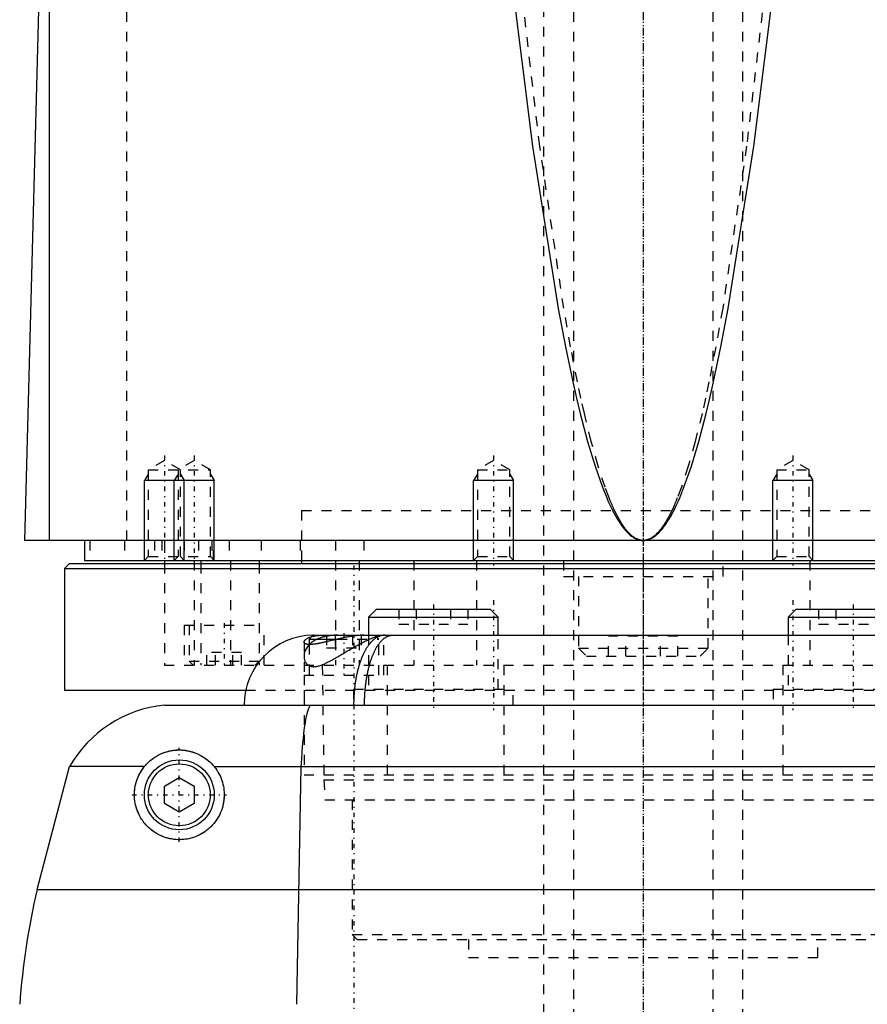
# Model space of a CAD drawing. Extents: x -90 to 90, y -1 to 703.
# Tile 3 of 8: x -63 to 22, y 347 to 445. Entities that reach past the tile are written whole.
import ezdxf

# ---------------------------------------------------------------- set-up
doc = ezdxf.new("R2010")
doc.units = 0
doc.linetypes.add('CENTER', pattern=[1.5, 0.45, -0.5, 0.05, -0.5])
doc.linetypes.add('DASHED', pattern=[2, 1, -1])
for name, color, linetype in [('AM_0', 7, 'CONTINUOUS'), ('AM_10', 7, 'CONTINUOUS'), ('AM_3', 7, 'DASHED'), ('AM_7', 7, 'CENTER')]:
    doc.layers.add(name, color=color, linetype=linetype)

msp = doc.modelspace()

# ---------------------------------------------------------------- linework, layer by layer
at = {"layer": 'AM_0', "color": 7, "linetype": 'CONTINUOUS'}
for p, q in [((-59.5, 393), (-59.5, 451.989)), ((-62, 393), (-60.5, 449.85)), ((62, 393), (-62, 393)), ((-56, 393), (-56, 391)), ((-56, 391), (56, 391)), ((-48, 391), (-48, 390.7)), ((-44.341, 391), (-44.341, 390.7)), ((-38.5, 391), (-38.5, 390.7)), ((-34.25, 391), (-34.25, 390.7)), ((-57.5, 390.7), (-58, 390.2)), ((-58, 390.2), (-58, 378)), ((-58, 390.2), (58, 390.2)), ((-57.5, 390.7), (57.5, 390.7)), ((-26.737, 386.1), (-27.537, 385.3)), ((-26.737, 386.1), (-15.337, 386.1)), ((-14.537, 385.3), (-15.337, 386.1)), ((15.337, 386.1), (14.537, 385.3)), ((15.337, 386.1), (26.737, 386.1)), ((-27.537, 385.3), (-27.537, 383.5)), ((-27.537, 385.3), (-14.537, 385.3)), ((-14.537, 383.5), (-14.537, 385.3)), ((14.537, 385.3), (14.537, 383.5)), ((14.537, 385.3), (27.537, 385.3)), ((-33.1, 383.5), (-33.5, 383.1)), ((-33.5, 383.1), (-33.5, 382.568)), ((-33.5, 383.1), (-30.682, 383.1)), ((-33.1, 383.5), (33.1, 383.5)), ((-58, 378), (-39.875, 378)), ((-48, 376.5), (48, 376.5)), ((-60.75, 358), (-57.5, 370.35)), ((-49.982, 370.35), (-57.5, 370.35)), ((-43.018, 370.35), (43.018, 370.35)), ((-34.315, 370.35), (-34.766, 346.5)), ((-48, 368.366), (-46.5, 369.232)), ((-46.5, 369.232), (-45, 368.366)), ((-48, 366.634), (-48, 368.366)), ((-45, 368.366), (-45, 366.634)), ((-46.5, 365.768), (-48, 366.634)), ((-45, 366.634), (-46.5, 365.768)), ((-60.75, 358), (60.75, 358))]:
    msp.add_line(p, q, dxfattribs=at)
for points in [[(-13.276, 449.85, 0), (-11.092, 432.53, 0), (-8.524, 416.263, 0), (-7.788, 412.399, 0), (-7.05, 408.884, 0), (-6.68, 407.258, 0), (-6.311, 405.719, 0), (-5.57, 402.904, 0), (-4.829, 400.441, 0), (-4.088, 398.328, 0), (-3.655, 397.258, 0), (-3.531, 396.974, 0), (-3.407, 396.701, 0), (-3.345, 396.567, 0), (-3.284, 396.436, 0), (-3.16, 396.182, 0), (-3.036, 395.937, 0), (-2.912, 395.702, 0), (-2.788, 395.477, 0), (-2.664, 395.262, 0), (-2.603, 395.158, 0), (-2.541, 395.057, 0), (-2.417, 394.861, 0), (-2.293, 394.675, 0), (-2.231, 394.586, 0), (-2.169, 394.499, 0), (-2.045, 394.332, 0), (-1.921, 394.176, 0), (-1.859, 394.101, 0), (-1.797, 394.029, 0), (-1.673, 393.892, 0), (-1.549, 393.765, 0), (-1.426, 393.647, 0), (-1.302, 393.54, 0), (-1.178, 393.442, 0), (-1.116, 393.396, 0), (-1.054, 393.354, 0), (-0.93, 393.275, 0), (-0.806, 393.207, 0), (-0.682, 393.148, 0), (-0.558, 393.099, 0), (-0.486, 393.075, 0), (-0.465, 393.069, 0), (-0.444, 393.063, 0), (-0.434, 393.06, 0), (-0.424, 393.057, 0), (-0.403, 393.052, 0), (-0.382, 393.047, 0), (-0.372, 393.044, 0), (-0.362, 393.042, 0), (-0.341, 393.037, 0), (-0.32, 393.033, 0), (-0.31, 393.031, 0), (-0.3, 393.029, 0), (-0.279, 393.025, 0), (-0.258, 393.021, 0), (-0.238, 393.018, 0), (-0.217, 393.015, 0), (-0.196, 393.012, 0), (-0.186, 393.011, 0), (-0.176, 393.01, 0), (-0.155, 393.008, 0), (-0.134, 393.006, 0), (-0.114, 393.004, 0), (-0.093, 393.003, 0), (-0.072, 393.002, 0), (-0.062, 393.001, 0), (-0.052, 393.001, 0), (-0.031, 393, 0), (-0.01, 393, 0), (0, 393, 0)], [(0, 393, 0), (0.01, 393, 0), (0.031, 393, 0), (0.052, 393.001, 0), (0.062, 393.001, 0), (0.072, 393.002, 0), (0.093, 393.003, 0), (0.114, 393.004, 0), (0.134, 393.006, 0), (0.155, 393.008, 0), (0.176, 393.01, 0), (0.186, 393.011, 0), (0.196, 393.012, 0), (0.217, 393.015, 0), (0.238, 393.018, 0), (0.258, 393.021, 0), (0.279, 393.025, 0), (0.3, 393.029, 0), (0.31, 393.031, 0), (0.32, 393.033, 0), (0.341, 393.037, 0), (0.362, 393.042, 0), (0.372, 393.044, 0), (0.382, 393.047, 0), (0.403, 393.052, 0), (0.424, 393.057, 0), (0.434, 393.06, 0), (0.444, 393.063, 0), (0.465, 393.069, 0), (0.486, 393.075, 0), (0.506, 393.082, 0), (0.527, 393.088, 0), (0.548, 393.095, 0), (0.558, 393.099, 0), (0.568, 393.103, 0), (0.589, 393.11, 0), (0.61, 393.118, 0), (0.682, 393.148, 0), (0.806, 393.207, 0), (0.93, 393.275, 0), (1.054, 393.354, 0), (1.116, 393.396, 0), (1.178, 393.442, 0), (1.302, 393.54, 0), (1.426, 393.647, 0), (1.549, 393.765, 0), (1.673, 393.892, 0), (1.797, 394.029, 0), (1.859, 394.101, 0), (1.921, 394.176, 0), (2.045, 394.332, 0), (2.169, 394.499, 0), (2.231, 394.586, 0), (2.293, 394.675, 0), (2.417, 394.861, 0), (2.541, 395.057, 0), (2.603, 395.158, 0), (2.664, 395.262, 0), (2.788, 395.477, 0), (2.912, 395.702, 0), (3.036, 395.937, 0), (3.16, 396.182, 0), (3.284, 396.436, 0), (3.345, 396.567, 0), (3.407, 396.701, 0), (3.531, 396.974, 0), (3.655, 397.258, 0), (4.088, 398.328, 0), (4.829, 400.441, 0), (5.57, 402.904, 0), (6.311, 405.719, 0), (6.68, 407.258, 0), (7.05, 408.884, 0), (7.788, 412.399, 0), (8.524, 416.263, 0), (11.092, 432.53, 0), (13.276, 449.85, 0)], [(-27.991, 383.5, 0), (-28.024, 383.5, 0), (-28.09, 383.499, 0), (-28.156, 383.498, 0), (-28.189, 383.497, 0), (-28.223, 383.495, 0), (-28.29, 383.492, 0), (-28.358, 383.489, 0), (-28.427, 383.484, 0), (-28.495, 383.479, 0), (-28.565, 383.474, 0), (-28.6, 383.471, 0), (-28.635, 383.467, 0), (-28.705, 383.461, 0), (-28.776, 383.453, 0), (-28.847, 383.445, 0), (-28.918, 383.436, 0), (-28.99, 383.427, 0), (-29.026, 383.422, 0), (-29.062, 383.417, 0), (-29.135, 383.407, 0), (-29.207, 383.396, 0), (-29.244, 383.39, 0), (-29.281, 383.384, 0), (-29.354, 383.372, 0), (-29.427, 383.36, 0), (-29.464, 383.354, 0), (-29.501, 383.347, 0), (-29.575, 383.334, 0), (-29.649, 383.32, 0), (-29.723, 383.306, 0), (-29.797, 383.292, 0), (-29.871, 383.277, 0), (-29.909, 383.27, 0), (-29.946, 383.262, 0), (-30.02, 383.247, 0), (-30.095, 383.231, 0), (-30.169, 383.216, 0), (-30.243, 383.199, 0), (-30.318, 383.183, 0), (-30.355, 383.175, 0), (-30.392, 383.166, 0), (-30.466, 383.15, 0), (-30.541, 383.133, 0), (-30.615, 383.116, 0), (-30.689, 383.098, 0), (-30.762, 383.081, 0), (-30.799, 383.072, 0), (-30.836, 383.064, 0), (-30.909, 383.046, 0), (-30.982, 383.029, 0), (-31.055, 383.011, 0), (-31.128, 382.994, 0), (-31.2, 382.976, 0), (-31.236, 382.968, 0), (-31.272, 382.959, 0), (-31.344, 382.942, 0), (-31.415, 382.924, 0), (-31.486, 382.907, 0), (-31.556, 382.891, 0), (-31.626, 382.874, 0), (-31.661, 382.865, 0), (-31.695, 382.857, 0), (-31.764, 382.841, 0), (-31.833, 382.825, 0), (-31.867, 382.817, 0), (-31.9, 382.809, 0), (-31.968, 382.793, 0), (-32.035, 382.778, 0), (-32.068, 382.771, 0), (-32.101, 382.763, 0), (-32.166, 382.749, 0), (-32.231, 382.735, 0), (-32.295, 382.721, 0), (-32.359, 382.708, 0), (-32.421, 382.695, 0), (-32.452, 382.689, 0), (-32.483, 382.683, 0), (-32.544, 382.671, 0), (-32.604, 382.66, 0), (-32.663, 382.649, 0), (-32.722, 382.639, 0), (-32.779, 382.629, 0), (-32.807, 382.625, 0), (-32.835, 382.62, 0), (-32.89, 382.612, 0), (-32.945, 382.604, 0), (-32.998, 382.597, 0), (-33.05, 382.591, 0), (-33.102, 382.585, 0), (-33.127, 382.583, 0), (-33.152, 382.58, 0), (-33.201, 382.576, 0), (-33.249, 382.573, 0), (-33.295, 382.57, 0), (-33.34, 382.568, 0), (-33.384, 382.567, 0), (-33.406, 382.566, 0), (-33.427, 382.566, 0), (-33.468, 382.567, 0), (-33.507, 382.568, 0), (-33.546, 382.57, 0), (-33.582, 382.572, 0), (-33.618, 382.576, 0), (-33.635, 382.578, 0), (-33.652, 382.58, 0), (-33.684, 382.585, 0), (-33.715, 382.59, 0), (-33.73, 382.593, 0), (-33.744, 382.597, 0), (-33.772, 382.604, 0), (-33.799, 382.612, 0), (-33.811, 382.616, 0), (-33.824, 382.62, 0), (-33.847, 382.63, 0), (-33.869, 382.64, 0), (-33.889, 382.65, 0), (-33.907, 382.661, 0), (-33.924, 382.673, 0), (-33.932, 382.68, 0), (-33.939, 382.686, 0), (-33.953, 382.699, 0), (-33.964, 382.713, 0), (-33.974, 382.727, 0), (-33.983, 382.741, 0), (-33.99, 382.757, 0), (-33.992, 382.764, 0), (-33.995, 382.772, 0), (-33.998, 382.788, 0), (-34, 382.805, 0), (-34, 382.813, 0)], [(-34, 382.813, 0), (-33.999, 382.827, 0), (-33.995, 382.856, 0), (-33.986, 382.886, 0), (-33.979, 382.901, 0), (-33.972, 382.916, 0), (-33.953, 382.947, 0), (-33.93, 382.979, 0), (-33.902, 383.011, 0), (-33.869, 383.043, 0), (-33.832, 383.075, 0), (-33.811, 383.091, 0), (-33.79, 383.106, 0), (-33.743, 383.138, 0), (-33.692, 383.169, 0), (-33.636, 383.2, 0), (-33.576, 383.23, 0), (-33.51, 383.259, 0), (-33.476, 383.274, 0), (-33.441, 383.288, 0), (-33.366, 383.315, 0), (-33.288, 383.341, 0), (-33.247, 383.353, 0)], [(-25.908, 383.5, 0), (-25.931, 383.5, 0), (-25.977, 383.498, 0), (-26.024, 383.495, 0), (-26.047, 383.493, 0), (-26.07, 383.491, 0), (-26.116, 383.485, 0), (-26.161, 383.478, 0), (-26.207, 383.469, 0), (-26.253, 383.459, 0), (-26.298, 383.447, 0), (-26.321, 383.441, 0), (-26.344, 383.434, 0), (-26.389, 383.42, 0), (-26.434, 383.404, 0), (-26.479, 383.386, 0), (-26.524, 383.368, 0), (-26.569, 383.347, 0), (-26.591, 383.337, 0), (-26.613, 383.326, 0), (-26.658, 383.303, 0), (-26.702, 383.278, 0), (-26.724, 383.265, 0), (-26.746, 383.252, 0), (-26.79, 383.225, 0), (-26.833, 383.196, 0), (-26.855, 383.181, 0), (-26.877, 383.166, 0), (-26.92, 383.134, 0), (-26.963, 383.101, 0), (-27.005, 383.067, 0), (-27.048, 383.031, 0), (-27.09, 382.994, 0), (-27.111, 382.975, 0), (-27.132, 382.955, 0), (-27.174, 382.916, 0), (-27.216, 382.874, 0), (-27.257, 382.832, 0), (-27.298, 382.788, 0), (-27.338, 382.742, 0), (-27.358, 382.719, 0), (-27.378, 382.696, 0), (-27.418, 382.648, 0), (-27.458, 382.599, 0), (-27.497, 382.548, 0), (-27.536, 382.497, 0), (-27.574, 382.444, 0), (-27.593, 382.417, 0), (-27.612, 382.389, 0), (-27.65, 382.334, 0), (-27.687, 382.277, 0), (-27.724, 382.219, 0), (-27.761, 382.16, 0), (-27.797, 382.1, 0), (-27.815, 382.069, 0), (-27.833, 382.038, 0), (-27.868, 381.976, 0), (-27.903, 381.912, 0), (-27.937, 381.847, 0), (-27.972, 381.78, 0), (-28.005, 381.713, 0), (-28.022, 381.679, 0), (-28.039, 381.644, 0), (-28.071, 381.575, 0), (-28.104, 381.504, 0), (-28.12, 381.468, 0), (-28.136, 381.432, 0), (-28.167, 381.359, 0), (-28.198, 381.285, 0), (-28.213, 381.247, 0), (-28.229, 381.21, 0), (-28.259, 381.134, 0), (-28.288, 381.057, 0), (-28.317, 380.979, 0), (-28.345, 380.9, 0), (-28.373, 380.82, 0), (-28.387, 380.78, 0), (-28.401, 380.739, 0), (-28.428, 380.658, 0), (-28.454, 380.575, 0), (-28.48, 380.492, 0), (-28.505, 380.408, 0), (-28.53, 380.323, 0), (-28.542, 380.28, 0), (-28.554, 380.237, 0), (-28.577, 380.15, 0), (-28.6, 380.063, 0), (-28.623, 379.975, 0), (-28.645, 379.886, 0), (-28.666, 379.796, 0), (-28.676, 379.751, 0), (-28.687, 379.705, 0), (-28.707, 379.614, 0), (-28.727, 379.522, 0), (-28.746, 379.429, 0), (-28.764, 379.336, 0), (-28.782, 379.242, 0), (-28.791, 379.195, 0), (-28.799, 379.147, 0), (-28.816, 379.052, 0), (-28.832, 378.956, 0), (-28.847, 378.86, 0), (-28.862, 378.763, 0), (-28.876, 378.666, 0), (-28.883, 378.617, 0), (-28.89, 378.568, 0), (-28.902, 378.47, 0), (-28.915, 378.372, 0), (-28.921, 378.323, 0), (-28.926, 378.273, 0), (-28.937, 378.174, 0), (-28.948, 378.075, 0), (-28.953, 378.025, 0), (-28.957, 377.975, 0), (-28.966, 377.875, 0), (-28.975, 377.774, 0), (-28.983, 377.673, 0), (-28.99, 377.572, 0), (-28.996, 377.471, 0), (-28.999, 377.42, 0), (-29.002, 377.37, 0), (-29.007, 377.268, 0), (-29.012, 377.166, 0), (-29.016, 377.064, 0), (-29.019, 376.962, 0), (-29.022, 376.859, 0), (-29.023, 376.808, 0), (-29.024, 376.757, 0), (-29.025, 376.654, 0), (-29.026, 376.551, 0), (-29.026, 376.5, 0)], [(-33.33, 376.5, 0), (-33.367, 376.462, 0), (-33.44, 376.36, 0), (-33.511, 376.225, 0), (-33.546, 376.145, 0), (-33.58, 376.058, 0), (-33.647, 375.858, 0), (-33.712, 375.626, 0), (-33.775, 375.362, 0), (-33.836, 375.067, 0), (-33.894, 374.741, 0), (-33.922, 374.568, 0), (-33.95, 374.387, 0), (-34.003, 374.005, 0), (-34.053, 373.595, 0), (-34.101, 373.159, 0), (-34.146, 372.698, 0), (-34.189, 372.213, 0), (-34.209, 371.963, 0), (-34.229, 371.707, 0), (-34.265, 371.179, 0), (-34.299, 370.631, 0), (-34.315, 370.35, 0)], [(-49.982, 370.35, 0), (-49.953, 370.385, 0), (-49.894, 370.455, 0), (-49.833, 370.523, 0), (-49.803, 370.557, 0), (-49.772, 370.59, 0), (-49.709, 370.655, 0), (-49.644, 370.719, 0), (-49.579, 370.782, 0), (-49.513, 370.843, 0), (-49.445, 370.902, 0), (-49.411, 370.932, 0), (-49.377, 370.961, 0), (-49.307, 371.017, 0), (-49.237, 371.072, 0), (-49.166, 371.125, 0), (-49.094, 371.177, 0), (-49.022, 371.227, 0), (-48.986, 371.251, 0), (-48.949, 371.275, 0), (-48.876, 371.322, 0), (-48.802, 371.366, 0), (-48.765, 371.388, 0), (-48.728, 371.41, 0), (-48.654, 371.451, 0), (-48.579, 371.491, 0), (-48.541, 371.511, 0), (-48.503, 371.53, 0), (-48.427, 371.566, 0), (-48.351, 371.601, 0), (-48.275, 371.635, 0), (-48.199, 371.667, 0), (-48.123, 371.697, 0), (-48.085, 371.712, 0), (-48.047, 371.726, 0), (-47.971, 371.753, 0), (-47.895, 371.778, 0), (-47.819, 371.802, 0), (-47.743, 371.825, 0), (-47.667, 371.846, 0), (-47.63, 371.856, 0), (-47.592, 371.866, 0), (-47.517, 371.884, 0), (-47.442, 371.9, 0), (-47.367, 371.916, 0), (-47.292, 371.93, 0), (-47.218, 371.942, 0), (-47.181, 371.948, 0), (-47.144, 371.954, 0), (-47.07, 371.964, 0), (-46.997, 371.972, 0), (-46.924, 371.98, 0), (-46.851, 371.986, 0), (-46.779, 371.991, 0), (-46.743, 371.993, 0), (-46.707, 371.995, 0), (-46.636, 371.998, 0), (-46.565, 372, 0), (-46.494, 372, 0), (-46.423, 371.999, 0), (-46.354, 371.998, 0), (-46.319, 371.996, 0), (-46.284, 371.995, 0), (-46.215, 371.991, 0), (-46.146, 371.986, 0), (-46.112, 371.983, 0), (-46.077, 371.98, 0), (-46.009, 371.973, 0), (-45.942, 371.965, 0), (-45.908, 371.961, 0), (-45.875, 371.956, 0), (-45.808, 371.946, 0), (-45.741, 371.936, 0), (-45.512, 371.89, 0), (-45.129, 371.786, 0), (-44.759, 371.65, 0), (-44.403, 371.482, 0), (-44.064, 371.284, 0), (-43.901, 371.173, 0), (-43.742, 371.056, 0), (-43.437, 370.797, 0), (-43.268, 370.632, 0), (-43.221, 370.582, 0), (-43.175, 370.532, 0), (-43.152, 370.507, 0), (-43.129, 370.481, 0), (-43.084, 370.429, 0), (-43.04, 370.377, 0), (-43.018, 370.35, 0)], [(-43.018, 370.35, 0), (-42.961, 370.279, 0), (-42.853, 370.136, 0), (-42.75, 369.987, 0), (-42.7, 369.91, 0), (-42.651, 369.831, 0), (-42.556, 369.667, 0), (-42.467, 369.497, 0), (-42.385, 369.321, 0), (-42.309, 369.138, 0), (-42.24, 368.951, 0), (-42.209, 368.855, 0), (-42.18, 368.759, 0), (-42.127, 368.563, 0), (-42.084, 368.364, 0), (-42.049, 368.162, 0), (-42.023, 367.959, 0), (-42.007, 367.755, 0), (-42.003, 367.652, 0), (-42, 367.55, 0), (-42.003, 367.346, 0), (-42.014, 367.144, 0), (-42.023, 367.043, 0), (-42.035, 366.944, 0), (-42.064, 366.743, 0), (-42.104, 366.54, 0), (-42.127, 366.439, 0), (-42.153, 366.337, 0), (-42.212, 366.134, 0), (-42.282, 365.933, 0), (-42.361, 365.734, 0), (-42.45, 365.538, 0), (-42.549, 365.347, 0), (-42.601, 365.253, 0), (-42.656, 365.16, 0), (-42.773, 364.979, 0), (-42.897, 364.804, 0), (-43.029, 364.636, 0), (-43.168, 364.476, 0), (-43.313, 364.323, 0), (-43.387, 364.25, 0), (-43.463, 364.18, 0), (-43.617, 364.045, 0), (-43.774, 363.92, 0), (-43.935, 363.802, 0), (-44.101, 363.693, 0), (-44.272, 363.59, 0), (-44.359, 363.542, 0), (-44.446, 363.496, 0), (-44.624, 363.41, 0), (-44.805, 363.332, 0), (-44.987, 363.262, 0), (-45.171, 363.201, 0), (-45.356, 363.148, 0), (-45.449, 363.124, 0), (-45.542, 363.103, 0), (-45.727, 363.067, 0), (-45.911, 363.039, 0), (-46.094, 363.018, 0), (-46.275, 363.006, 0), (-46.454, 363, 0), (-46.543, 363, 0), (-46.63, 363.002, 0), (-46.803, 363.01, 0), (-46.971, 363.025, 0), (-47.054, 363.034, 0), (-47.135, 363.045, 0), (-47.295, 363.071, 0), (-47.455, 363.102, 0), (-47.534, 363.12, 0), (-47.613, 363.14, 0), (-47.771, 363.183, 0), (-47.927, 363.232, 0), (-48.081, 363.287, 0), (-48.233, 363.347, 0), (-48.383, 363.413, 0), (-48.457, 363.448, 0), (-48.53, 363.484, 0), (-48.675, 363.56, 0), (-48.816, 363.642, 0), (-48.954, 363.728, 0), (-49.089, 363.819, 0), (-49.22, 363.915, 0), (-49.284, 363.964, 0), (-49.347, 364.015, 0), (-49.469, 364.119, 0), (-49.588, 364.227, 0), (-49.702, 364.338, 0), (-49.812, 364.454, 0), (-49.917, 364.572, 0), (-49.968, 364.632, 0), (-50.017, 364.693, 0), (-50.112, 364.817, 0), (-50.203, 364.943, 0), (-50.29, 365.073, 0), (-50.374, 365.21, 0), (-50.454, 365.352, 0), (-50.493, 365.425, 0), (-50.531, 365.5, 0), (-50.603, 365.653, 0), (-50.671, 365.811, 0), (-50.733, 365.973, 0), (-50.79, 366.141, 0), (-50.84, 366.312, 0), (-50.863, 366.399, 0), (-50.885, 366.487, 0), (-50.922, 366.667, 0), (-50.953, 366.849, 0), (-50.965, 366.942, 0), (-50.976, 367.035, 0), (-50.992, 367.224, 0), (-50.999, 367.415, 0), (-51, 367.512, 0), (-50.999, 367.609, 0), (-50.99, 367.804, 0), (-50.972, 368.001, 0), (-50.945, 368.199, 0), (-50.91, 368.398, 0), (-50.884, 368.514, 0), (-50.876, 368.548, 0), (-50.868, 368.581, 0), (-50.864, 368.598, 0), (-50.86, 368.614, 0), (-50.851, 368.648, 0), (-50.842, 368.681, 0), (-50.838, 368.698, 0), (-50.833, 368.714, 0), (-50.824, 368.748, 0), (-50.814, 368.781, 0), (-50.809, 368.798, 0), (-50.804, 368.814, 0), (-50.794, 368.848, 0), (-50.783, 368.881, 0), (-50.772, 368.914, 0), (-50.761, 368.947, 0), (-50.75, 368.98, 0), (-50.744, 368.997, 0), (-50.738, 369.013, 0), (-50.726, 369.046, 0), (-50.714, 369.079, 0), (-50.702, 369.112, 0), (-50.689, 369.144, 0), (-50.676, 369.177, 0), (-50.669, 369.193, 0), (-50.663, 369.209, 0), (-50.649, 369.242, 0), (-50.636, 369.274, 0), (-50.622, 369.306, 0), (-50.607, 369.338, 0), (-50.593, 369.371, 0), (-50.585, 369.386, 0), (-50.578, 369.402, 0), (-50.563, 369.434, 0), (-50.548, 369.466, 0), (-50.493, 369.575, 0), (-50.392, 369.759, 0), (-50.338, 369.849, 0), (-50.283, 369.937, 0), (-50.168, 370.108, 0), (-50.046, 370.271, 0), (-49.982, 370.35, 0)]]:
    msp.add_polyline3d(points, dxfattribs=at)
for radius in [3.5, 3.1]:
    msp.add_circle((-46.5, 367.5), radius, dxfattribs=at)
for centre, radius, start, end in [((-33, 376.5), 7, 90.82447, 180), ((-46.693, 364.069), 12.5, 96.00221, 149.83328), ((12.298, 341.001), 75, 166.89975, 175.79517)]:
    msp.add_arc(centre, radius, start, end, dxfattribs=at)
at = {"layer": 'AM_10', "color": 7, "linetype": 'CONTINUOUS'}
for p, q in [((-49.621, 399.656), (-50, 399)), ((-50, 391), (-50, 399)), ((-43, 399), (-50, 399)), ((-46.621, 399.656), (-47, 399)), ((-47, 391), (-47, 399)), ((-46.379, 399.656), (-46, 399)), ((-46, 391), (-46, 399)), ((-43.379, 399.656), (-43, 399)), ((-43, 391), (-43, 399)), ((-16.621, 399.656), (-17, 399)), ((-13, 399), (-17, 399)), ((-17, 391), (-17, 399)), ((-13.379, 399.656), (-13, 399)), ((-13, 391), (-13, 399)), ((13.379, 399.656), (13, 399)), ((17, 399), (13, 399)), ((13, 391), (13, 399)), ((16.621, 399.656), (17, 399)), ((17, 391), (17, 399))]:
    msp.add_line(p, q, dxfattribs=at)
at = {"layer": 'AM_3', "color": 6, "linetype": 'DASHED'}
for p, q in [((-7, 684), (-7, 299)), ((7, 299), (7, 684)), ((-10, 626.5), (-10, 339)), ((10, 339), (10, 626.5)), ((-51.744, 393), (-51.744, 453.55)), ((-48, 401), (-49.621, 400.064)), ((-46.379, 400.064), (-48, 401)), ((-45, 401), (-46.621, 400.064)), ((-43.379, 400.064), (-45, 401)), ((-15, 401), (-16.621, 400.064)), ((-13.379, 400.064), (-15, 401)), ((15, 401), (13.379, 400.064)), ((16.621, 400.064), (15, 401)), ((-49.621, 400.064), (-49.621, 391.379)), ((-49.621, 400.064), (-43.379, 400.064)), ((-46.621, 400.064), (-46.621, 391.379)), ((-46.379, 391.379), (-46.379, 400.064)), ((-43.379, 391.379), (-43.379, 400.064)), ((-16.621, 400.064), (-16.621, 391.379)), ((-16.621, 400.064), (-13.379, 400.064)), ((-13.379, 391.379), (-13.379, 400.064)), ((13.379, 400.064), (13.379, 391.379)), ((13.379, 400.064), (16.621, 400.064)), ((16.621, 391.379), (16.621, 400.064)), ((-34.25, 396), (34.25, 396)), ((-34.25, 396), (-34.25, 391)), ((-34.25, 396), (0, 396)), ((-55.474, 393), (-55.474, 391)), ((-52, 393), (-52, 391)), ((-49, 393), (-49, 391)), ((-48.25, 393), (-48.25, 391)), ((-48, 393), (-48, 391)), ((-46, 393), (-46, 391)), ((-44.587, 393), (-44.587, 391)), ((-43.236, 393), (-43.236, 391)), ((-43.087, 391), (-43.087, 393)), ((-41.5, 393), (-41.5, 391)), ((-38.286, 393), (-38.286, 391)), ((-34.381, 393), (-34.381, 391)), ((-30.84, 393), (-30.84, 391)), ((-28, 393), (-28, 391)), ((-49.621, 391.379), (-50, 391)), ((-49.621, 391.379), (-43.379, 391.379)), ((-46.621, 391.379), (-47, 391)), ((-46, 391), (-46.379, 391.379)), ((-45.003, 391), (-45.003, 380.5)), ((-43, 391), (-43.379, 391.379)), ((-41.361, 391), (-41.361, 380.5)), ((-30.85, 391), (-30.85, 380.5)), ((-28.477, 391), (-28.477, 380.5)), ((-23, 391), (-23, 380.5)), ((-16.621, 391.379), (-17, 391)), ((-16.695, 391), (-16.695, 380.5)), ((-16.621, 391.379), (-13.379, 391.379)), ((-13, 391), (-13.379, 391.379)), ((-8, 391), (-8, 389.4)), ((0, 391), (0, 380.5)), ((8, 389.4), (8, 391)), ((13.379, 391.379), (13, 391)), ((13.379, 391.379), (16.621, 391.379)), ((17, 391), (16.621, 391.379)), ((16.695, 391), (16.695, 380.5)), ((-48, 390.7), (-48, 380.5)), ((-44.341, 390.7), (-44.341, 380.5)), ((-38.5, 390.7), (-38.5, 380.5)), ((-8, 389.4), (8, 389.4)), ((-6.5, 389.4), (-6.5, 382.2)), ((6.5, 382.2), (6.5, 389.4)), ((-24.502, 386.1), (-24.502, 384.6)), ((-22.77, 386.1), (-22.77, 384.6)), ((-19.305, 386.1), (-19.305, 384.6)), ((-17.573, 386.1), (-17.573, 384.6)), ((17.573, 386.1), (17.573, 384.6)), ((19.305, 386.1), (19.305, 384.6)), ((-46, 384.5), (-46, 380.5)), ((-46, 384.5), (-38, 384.5)), ((-45.5, 384.5), (-45.5, 380.9)), ((-38, 380.5), (-38, 384.5)), ((-24.502, 384.6), (-17.573, 384.6)), ((17.573, 384.6), (24.502, 384.6)), ((-31.732, 383.5), (-31.732, 382.25)), ((-30.866, 383.5), (-30.866, 382.25)), ((-30.682, 383.1), (-26.5, 383.1)), ((-29.134, 383.5), (-29.134, 382.25)), ((-28.268, 383.5), (-28.268, 382.25)), ((-27.537, 383.5), (-27.537, 378.1)), ((-26.5, 383.1), (-26.9, 383.5)), ((-26.5, 379.5), (-26.5, 383.1)), ((-26, 379.5), (-26, 383.5)), ((-14.537, 378.1), (-14.537, 383.5)), ((-3.464, 381.4), (-3.464, 383.4)), ((3.464, 383.4), (-3.464, 383.4)), ((-1.732, 381.4), (-1.732, 383.4)), ((1.732, 381.4), (1.732, 383.4)), ((3.464, 381.4), (3.464, 383.4)), ((14.537, 383.5), (14.537, 378.1)), ((-34, 382.813), (-34, 379.5)), ((-33.5, 382.568), (-33.5, 379.5)), ((-31.732, 382.25), (-28.268, 382.25)), ((-6.5, 382.2), (-5.7, 381.4)), ((-6.5, 382.2), (6.5, 382.2)), ((5.7, 381.4), (6.5, 382.2)), ((-43.732, 380.5), (-43.732, 381.75)), ((-40.268, 381.75), (-43.732, 381.75)), ((-42.866, 380.5), (-42.866, 381.75)), ((-41.134, 380.5), (-41.134, 381.75)), ((-40.268, 380.5), (-40.268, 381.75)), ((-5.7, 381.4), (5.7, 381.4)), ((-48, 380.5), (48, 380.5)), ((-45.5, 380.9), (-45.1, 380.5)), ((-45.5, 380.9), (-38.5, 380.9)), ((-38.9, 380.5), (-38.5, 380.9)), ((-32.175, 380.5), (-32, 369)), ((-25.65, 380.5), (-25.65, 369.5)), ((-13.979, 380.5), (-13.979, 369.5)), ((13.979, 380.5), (13.979, 369.5)), ((-34, 379.5), (-34, 369.5)), ((-34, 379.5), (-26, 379.5)), ((-29.037, 378.1), (-29.037, 376.5)), ((-29.037, 378.1), (-13.037, 378.1)), ((-13.037, 376.5), (-13.037, 378.1)), ((13.037, 378.1), (13.037, 376.5)), ((13.037, 378.1), (29.037, 378.1)), ((-39.875, 378), (39.875, 378)), ((-34, 378), (-34, 376.5)), ((-34, 369.5), (34, 369.5)), ((-32, 369), (-31.9, 367)), ((-32, 369), (32, 369)), ((-31.9, 367), (31.9, 367)), ((-29.175, 367), (-29.175, 353.5)), ((-29.175, 353.5), (-28.675, 353)), ((-29.175, 353.5), (29.175, 353.5)), ((-28.675, 353), (28.675, 353)), ((-17.5, 353), (-17.5, 351.2)), ((17.5, 351.2), (17.5, 353)), ((-17.5, 351.2), (17.5, 351.2))]:
    msp.add_line(p, q, dxfattribs=at)
for points in [[(0, 393, 0), (-0.01, 393, 0), (-0.029, 393, 0), (-0.048, 393.001, 0), (-0.058, 393.001, 0), (-0.068, 393.002, 0), (-0.087, 393.003, 0), (-0.106, 393.004, 0), (-0.126, 393.006, 0), (-0.145, 393.008, 0), (-0.164, 393.01, 0), (-0.174, 393.011, 0), (-0.184, 393.012, 0), (-0.203, 393.015, 0), (-0.222, 393.018, 0), (-0.242, 393.021, 0), (-0.261, 393.025, 0), (-0.28, 393.029, 0), (-0.29, 393.031, 0), (-0.299, 393.033, 0), (-0.319, 393.037, 0), (-0.338, 393.042, 0), (-0.348, 393.044, 0), (-0.357, 393.047, 0), (-0.377, 393.052, 0), (-0.396, 393.057, 0), (-0.406, 393.06, 0), (-0.415, 393.063, 0), (-0.435, 393.069, 0), (-0.454, 393.075, 0), (-0.473, 393.082, 0), (-0.493, 393.088, 0), (-0.512, 393.096, 0), (-0.522, 393.099, 0), (-0.531, 393.103, 0), (-0.551, 393.111, 0), (-0.57, 393.118, 0), (-0.589, 393.127, 0), (-0.609, 393.135, 0), (-0.628, 393.144, 0), (-0.638, 393.148, 0), (-0.647, 393.153, 0), (-0.667, 393.162, 0), (-0.686, 393.171, 0), (-0.754, 393.207, 0), (-0.869, 393.275, 0), (-0.985, 393.354, 0), (-1.043, 393.397, 0), (-1.101, 393.442, 0), (-1.217, 393.54, 0), (-1.333, 393.648, 0), (-1.449, 393.765, 0), (-1.565, 393.893, 0), (-1.681, 394.03, 0), (-1.739, 394.102, 0), (-1.797, 394.177, 0), (-1.912, 394.333, 0), (-2.028, 394.5, 0), (-2.086, 394.587, 0), (-2.144, 394.676, 0), (-2.26, 394.862, 0), (-2.376, 395.058, 0), (-2.434, 395.159, 0), (-2.491, 395.263, 0), (-2.607, 395.479, 0), (-2.723, 395.704, 0), (-2.839, 395.939, 0), (-2.955, 396.184, 0), (-3.07, 396.438, 0), (-3.128, 396.569, 0), (-3.186, 396.703, 0), (-3.302, 396.977, 0), (-3.417, 397.261, 0), (-3.822, 398.331, 0), (-4.515, 400.445, 0), (-5.208, 402.909, 0), (-5.9, 405.725, 0), (-6.245, 407.264, 0), (-6.59, 408.891, 0), (-7.279, 412.407, 0), (-7.968, 416.271, 0), (-10.364, 432.538, 0), (-12.4, 449.85, 0)], [(12.4, 449.85, 0), (10.364, 432.538, 0), (7.968, 416.271, 0), (7.279, 412.407, 0), (6.59, 408.891, 0), (6.245, 407.264, 0), (5.9, 405.725, 0), (5.208, 402.909, 0), (4.515, 400.445, 0), (3.822, 398.331, 0), (3.417, 397.261, 0), (3.302, 396.977, 0), (3.186, 396.703, 0), (3.128, 396.569, 0), (3.07, 396.438, 0), (2.955, 396.184, 0), (2.839, 395.939, 0), (2.723, 395.704, 0), (2.607, 395.479, 0), (2.491, 395.263, 0), (2.434, 395.159, 0), (2.376, 395.058, 0), (2.26, 394.862, 0), (2.144, 394.676, 0), (2.086, 394.587, 0), (2.028, 394.5, 0), (1.912, 394.333, 0), (1.797, 394.177, 0), (1.739, 394.102, 0), (1.681, 394.03, 0), (1.565, 393.893, 0), (1.449, 393.765, 0), (1.333, 393.648, 0), (1.217, 393.54, 0), (1.101, 393.442, 0), (1.043, 393.397, 0), (0.985, 393.354, 0), (0.869, 393.275, 0), (0.754, 393.207, 0), (0.638, 393.148, 0), (0.57, 393.118, 0), (0.551, 393.111, 0), (0.531, 393.103, 0), (0.522, 393.099, 0), (0.512, 393.096, 0), (0.493, 393.088, 0), (0.473, 393.082, 0), (0.454, 393.075, 0), (0.435, 393.069, 0), (0.415, 393.063, 0), (0.406, 393.06, 0), (0.396, 393.057, 0), (0.377, 393.052, 0), (0.357, 393.047, 0), (0.348, 393.044, 0), (0.338, 393.042, 0), (0.319, 393.037, 0), (0.299, 393.033, 0), (0.29, 393.031, 0), (0.28, 393.029, 0), (0.261, 393.025, 0), (0.242, 393.021, 0), (0.222, 393.018, 0), (0.203, 393.015, 0), (0.184, 393.012, 0), (0.174, 393.011, 0), (0.164, 393.01, 0), (0.145, 393.008, 0), (0.126, 393.006, 0), (0.106, 393.004, 0), (0.087, 393.003, 0), (0.068, 393.002, 0), (0.058, 393.001, 0), (0.048, 393.001, 0), (0.029, 393, 0), (0.01, 393, 0), (0, 393, 0)], [(-30.565, 383.5, 0), (-30.594, 383.5, 0), (-30.652, 383.5, 0), (-30.709, 383.499, 0), (-30.738, 383.498, 0), (-30.766, 383.497, 0), (-30.823, 383.496, 0), (-30.88, 383.494, 0), (-30.936, 383.491, 0), (-30.993, 383.488, 0), (-31.048, 383.484, 0), (-31.076, 383.482, 0), (-31.104, 383.48, 0), (-31.159, 383.476, 0), (-31.215, 383.471, 0), (-31.269, 383.466, 0), (-31.324, 383.46, 0), (-31.378, 383.453, 0), (-31.405, 383.45, 0), (-31.432, 383.446, 0), (-31.485, 383.439, 0), (-31.538, 383.431, 0), (-31.565, 383.427, 0), (-31.591, 383.423, 0), (-31.644, 383.414, 0), (-31.696, 383.405, 0), (-31.722, 383.4, 0), (-31.748, 383.395, 0), (-31.799, 383.385, 0), (-31.849, 383.374, 0), (-31.899, 383.363, 0), (-31.949, 383.352, 0), (-31.998, 383.34, 0), (-32.022, 383.333, 0), (-32.047, 383.327, 0), (-32.095, 383.314, 0), (-32.142, 383.301, 0), (-32.189, 383.287, 0), (-32.236, 383.273, 0), (-32.282, 383.258, 0), (-32.305, 383.25, 0), (-32.327, 383.243, 0), (-32.372, 383.227, 0), (-32.417, 383.211, 0), (-32.46, 383.195, 0), (-32.504, 383.178, 0), (-32.546, 383.16, 0), (-32.568, 383.151, 0), (-32.589, 383.143, 0), (-32.63, 383.124, 0), (-32.671, 383.106, 0), (-32.712, 383.087, 0), (-32.752, 383.068, 0), (-32.791, 383.048, 0), (-32.81, 383.038, 0), (-32.829, 383.028, 0), (-32.867, 383.008, 0), (-32.905, 382.987, 0), (-32.941, 382.966, 0), (-32.977, 382.944, 0), (-33.013, 382.923, 0), (-33.03, 382.912, 0), (-33.047, 382.901, 0), (-33.082, 382.878, 0), (-33.115, 382.856, 0), (-33.132, 382.844, 0), (-33.148, 382.833, 0), (-33.18, 382.809, 0), (-33.212, 382.786, 0), (-33.228, 382.774, 0), (-33.243, 382.762, 0), (-33.273, 382.738, 0), (-33.303, 382.714, 0), (-33.332, 382.689, 0), (-33.361, 382.664, 0), (-33.389, 382.639, 0), (-33.402, 382.626, 0), (-33.416, 382.613, 0), (-33.443, 382.588, 0), (-33.469, 382.562, 0), (-33.494, 382.536, 0), (-33.519, 382.51, 0), (-33.543, 382.483, 0), (-33.555, 382.47, 0), (-33.566, 382.456, 0), (-33.589, 382.429, 0), (-33.612, 382.402, 0), (-33.684, 382.307, 0), (-33.791, 382.139, 0), (-33.875, 381.969, 0), (-33.908, 381.883, 0), (-33.937, 381.797, 0), (-33.977, 381.627, 0), (-33.998, 381.459, 0), (-34, 381.377, 0)], [(-34, 381.377, 0), (-34, 381.347, 0), (-33.997, 381.288, 0), (-33.992, 381.229, 0), (-33.988, 381.2, 0), (-33.984, 381.172, 0), (-33.974, 381.116, 0), (-33.961, 381.06, 0), (-33.945, 381.007, 0), (-33.927, 380.954, 0), (-33.907, 380.903, 0), (-33.896, 380.878, 0), (-33.884, 380.854, 0), (-33.859, 380.806, 0), (-33.831, 380.76, 0), (-33.802, 380.716, 0), (-33.77, 380.674, 0), (-33.735, 380.634, 0), (-33.716, 380.614, 0), (-33.698, 380.595, 0), (-33.658, 380.559, 0), (-33.615, 380.525, 0), (-33.593, 380.509, 0), (-33.57, 380.494, 0), (-33.522, 380.465, 0), (-33.471, 380.439, 0), (-33.445, 380.427, 0), (-33.418, 380.415, 0), (-33.362, 380.395, 0), (-33.303, 380.378, 0), (-33.242, 380.365, 0), (-33.179, 380.355, 0), (-33.114, 380.348, 0), (-33.081, 380.346, 0), (-33.047, 380.345, 0), (-32.977, 380.346, 0), (-32.906, 380.35, 0), (-32.832, 380.357, 0), (-32.756, 380.369, 0), (-32.678, 380.383, 0), (-32.639, 380.392, 0), (-32.599, 380.401, 0), (-32.518, 380.422, 0), (-32.437, 380.446, 0), (-32.354, 380.473, 0), (-32.27, 380.502, 0), (-32.186, 380.534, 0), (-32.143, 380.551, 0), (-32.1, 380.568, 0), (-32.014, 380.605, 0), (-31.928, 380.643, 0), (-31.84, 380.683, 0), (-31.753, 380.725, 0), (-31.664, 380.769, 0), (-31.619, 380.791, 0), (-31.574, 380.814, 0), (-31.483, 380.862, 0), (-31.391, 380.911, 0), (-31.297, 380.961, 0), (-31.203, 381.013, 0), (-31.108, 381.066, 0), (-31.059, 381.093, 0), (-31.011, 381.12, 0), (-30.914, 381.176, 0), (-30.816, 381.232, 0), (-30.766, 381.261, 0), (-30.717, 381.29, 0), (-30.617, 381.348, 0), (-30.516, 381.407, 0), (-30.466, 381.437, 0), (-30.415, 381.467, 0), (-30.313, 381.527, 0), (-30.211, 381.588, 0), (-30.108, 381.649, 0), (-30.004, 381.71, 0), (-29.901, 381.772, 0), (-29.849, 381.802, 0), (-29.798, 381.833, 0), (-29.694, 381.894, 0), (-29.591, 381.955, 0), (-29.488, 382.015, 0), (-29.385, 382.075, 0), (-29.282, 382.135, 0), (-29.23, 382.165, 0), (-29.179, 382.194, 0), (-29.077, 382.253, 0), (-28.975, 382.311, 0), (-28.873, 382.368, 0), (-28.772, 382.424, 0), (-28.672, 382.48, 0), (-28.622, 382.507, 0), (-28.572, 382.535, 0), (-28.472, 382.588, 0), (-28.374, 382.641, 0), (-28.276, 382.693, 0), (-28.18, 382.743, 0), (-28.084, 382.792, 0), (-28.036, 382.817, 0), (-27.989, 382.84, 0), (-27.896, 382.887, 0), (-27.803, 382.933, 0), (-27.712, 382.977, 0), (-27.622, 383.019, 0), (-27.533, 383.06, 0), (-27.489, 383.08, 0), (-27.446, 383.1, 0), (-27.36, 383.138, 0), (-27.276, 383.174, 0), (-27.235, 383.192, 0), (-27.194, 383.209, 0), (-27.114, 383.241, 0), (-27.036, 383.272, 0), (-26.998, 383.287, 0), (-26.961, 383.301, 0), (-26.887, 383.328, 0), (-26.816, 383.353, 0), (-26.748, 383.376, 0), (-26.681, 383.397, 0), (-26.618, 383.416, 0), (-26.587, 383.425, 0), (-26.557, 383.433, 0), (-26.498, 383.448, 0), (-26.443, 383.462, 0), (-26.391, 383.473, 0), (-26.342, 383.482, 0), (-26.296, 383.489, 0), (-26.275, 383.492, 0), (-26.254, 383.495, 0), (-26.214, 383.498, 0), (-26.178, 383.5, 0), (-26.161, 383.5, 0)], [(-33.247, 383.353, 0), (-33.222, 383.361, 0), (-33.17, 383.375, 0), (-33.117, 383.388, 0), (-33.09, 383.395, 0), (-33.063, 383.401, 0), (-33.007, 383.413, 0), (-32.949, 383.425, 0), (-32.89, 383.436, 0), (-32.829, 383.446, 0), (-32.767, 383.455, 0), (-32.735, 383.46, 0), (-32.703, 383.464, 0), (-32.638, 383.472, 0), (-32.571, 383.479, 0), (-32.503, 383.485, 0), (-32.434, 383.49, 0), (-32.363, 383.494, 0), (-32.327, 383.495, 0), (-32.291, 383.497, 0), (-32.218, 383.499, 0), (-32.144, 383.5, 0), (-32.107, 383.5, 0)], [(-27.934, 376.5, 0), (-27.934, 376.551, 0), (-27.934, 376.654, 0), (-27.933, 376.757, 0), (-27.932, 376.808, 0), (-27.931, 376.859, 0), (-27.928, 376.961, 0), (-27.926, 377.064, 0), (-27.922, 377.166, 0), (-27.918, 377.267, 0), (-27.913, 377.369, 0), (-27.911, 377.42, 0), (-27.908, 377.47, 0), (-27.902, 377.572, 0), (-27.896, 377.673, 0), (-27.888, 377.773, 0), (-27.881, 377.874, 0), (-27.873, 377.974, 0), (-27.868, 378.024, 0), (-27.864, 378.074, 0), (-27.855, 378.173, 0), (-27.845, 378.272, 0), (-27.839, 378.321, 0), (-27.834, 378.371, 0), (-27.823, 378.469, 0), (-27.811, 378.567, 0), (-27.805, 378.616, 0), (-27.799, 378.665, 0), (-27.786, 378.762, 0), (-27.773, 378.859, 0), (-27.759, 378.955, 0), (-27.745, 379.051, 0), (-27.73, 379.146, 0), (-27.722, 379.193, 0), (-27.714, 379.24, 0), (-27.698, 379.335, 0), (-27.681, 379.428, 0), (-27.664, 379.52, 0), (-27.646, 379.612, 0), (-27.628, 379.704, 0), (-27.619, 379.749, 0), (-27.609, 379.794, 0), (-27.59, 379.884, 0), (-27.57, 379.973, 0), (-27.55, 380.061, 0), (-27.529, 380.149, 0), (-27.508, 380.235, 0), (-27.497, 380.278, 0), (-27.486, 380.321, 0), (-27.464, 380.406, 0), (-27.441, 380.49, 0), (-27.418, 380.574, 0), (-27.394, 380.656, 0), (-27.37, 380.738, 0), (-27.357, 380.778, 0), (-27.345, 380.818, 0), (-27.32, 380.898, 0), (-27.294, 380.977, 0), (-27.268, 381.055, 0), (-27.241, 381.132, 0), (-27.214, 381.208, 0), (-27.2, 381.246, 0), (-27.186, 381.283, 0), (-27.158, 381.357, 0), (-27.13, 381.43, 0), (-27.116, 381.466, 0), (-27.101, 381.502, 0), (-27.072, 381.573, 0), (-27.042, 381.643, 0), (-27.027, 381.677, 0), (-27.012, 381.711, 0), (-26.981, 381.779, 0), (-26.951, 381.845, 0), (-26.919, 381.91, 0), (-26.888, 381.974, 0), (-26.856, 382.037, 0), (-26.84, 382.068, 0), (-26.823, 382.098, 0), (-26.791, 382.159, 0), (-26.757, 382.218, 0), (-26.724, 382.276, 0), (-26.69, 382.333, 0), (-26.656, 382.388, 0), (-26.639, 382.415, 0), (-26.622, 382.442, 0), (-26.587, 382.495, 0), (-26.552, 382.547, 0), (-26.516, 382.597, 0), (-26.48, 382.647, 0), (-26.444, 382.695, 0), (-26.426, 382.718, 0), (-26.408, 382.741, 0), (-26.371, 382.787, 0), (-26.334, 382.831, 0), (-26.297, 382.873, 0), (-26.259, 382.915, 0), (-26.221, 382.955, 0), (-26.202, 382.974, 0), (-26.183, 382.993, 0), (-26.145, 383.031, 0), (-26.106, 383.066, 0), (-26.068, 383.101, 0), (-26.029, 383.134, 0), (-25.99, 383.165, 0), (-25.97, 383.181, 0), (-25.95, 383.196, 0), (-25.911, 383.224, 0), (-25.871, 383.252, 0), (-25.851, 383.265, 0), (-25.831, 383.278, 0), (-25.791, 383.302, 0), (-25.751, 383.325, 0), (-25.731, 383.337, 0), (-25.71, 383.347, 0), (-25.67, 383.367, 0), (-25.629, 383.386, 0), (-25.588, 383.404, 0), (-25.547, 383.42, 0), (-25.506, 383.434, 0), (-25.486, 383.441, 0), (-25.465, 383.447, 0), (-25.424, 383.459, 0), (-25.382, 383.469, 0), (-25.341, 383.478, 0), (-25.299, 383.485, 0), (-25.257, 383.491, 0), (-25.236, 383.493, 0), (-25.215, 383.495, 0), (-25.173, 383.498, 0), (-25.131, 383.5, 0), (-25.11, 383.5, 0)]]:
    msp.add_polyline3d(points, dxfattribs=at)
msp.add_circle((-46.5, 367.5), 4.5, dxfattribs=at)
msp.add_arc((-33, 376.5), 7, 90, 90.82447, dxfattribs=at)
at = {"layer": 'AM_7', "color": 4, "linetype": 'CENTER'}
for p, q in [((0, 703.25), (0, 279.75)), ((0, 619.2), (0, 339.31)), ((-48, 401.5), (-48, 390.5)), ((-45, 401.5), (-45, 390.5)), ((-15, 401.5), (-15, 390.5)), ((15, 401.5), (15, 390.5)), ((0, 396.975), (0, 375.525)), ((-29, 390.5), (-29, 302.5)), ((-15, 387), (-15, 376)), ((15, 387), (15, 376)), ((-21.037, 386.58), (-21.037, 376.02)), ((21.037, 386.58), (21.037, 376.02)), ((-42, 384.7), (-42, 380.3)), ((-30, 383.7), (-30, 379.3)), ((-46.5, 362.775), (-46.5, 372.225)), ((-51.225, 367.5), (-41.775, 367.5))]:
    msp.add_line(p, q, dxfattribs=at)

doc.saveas('drawing.dxf')
